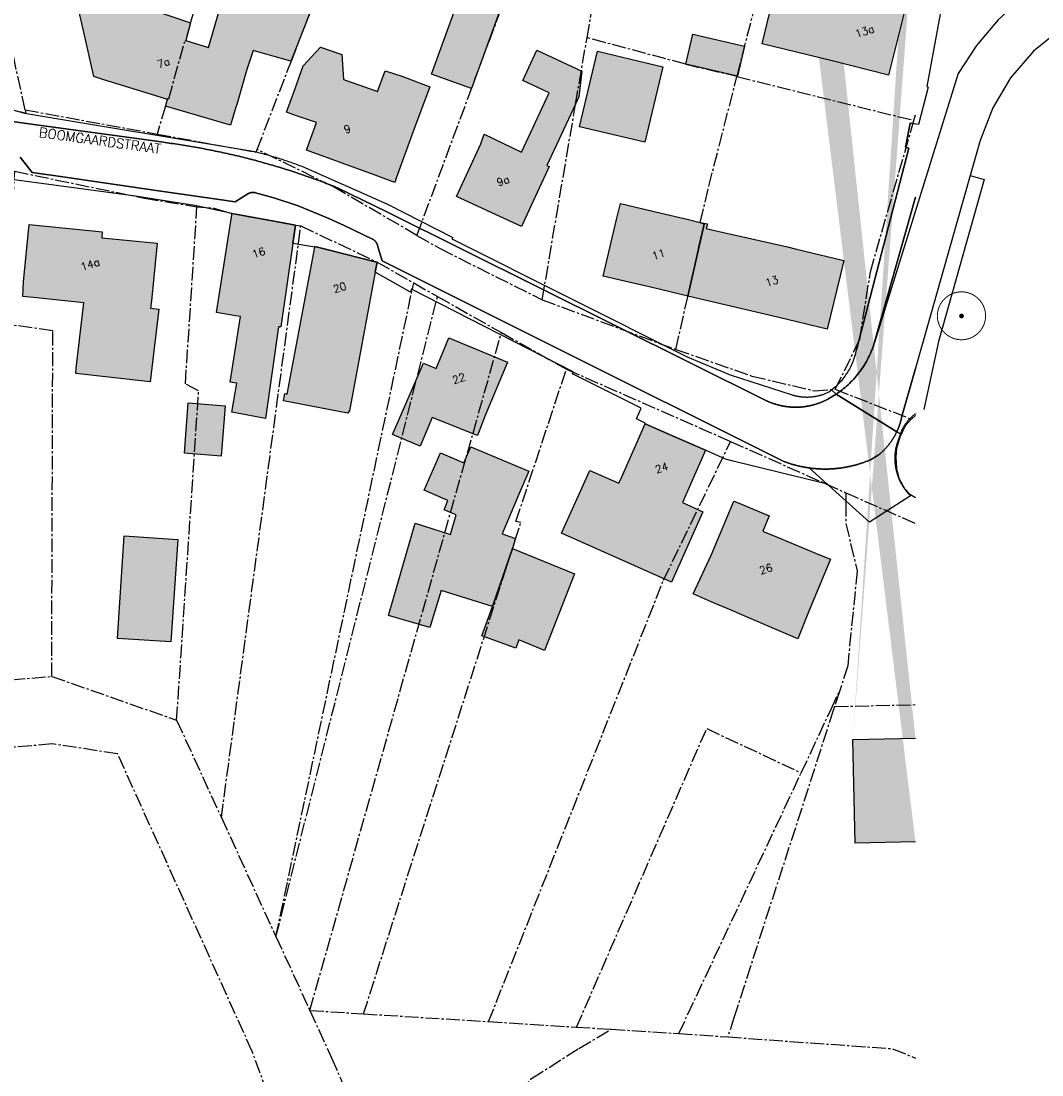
# Model space of a CAD drawing. Header units: metres. Extents: x 202952 to 203755, y 348879 to 349702.
# Tile 70 of 82: x 203462 to 203568, y 349247 to 349356. Entities that reach past the tile are written whole.
import ezdxf
from ezdxf.enums import TextEntityAlignment as Align

# ---------------------------------------------------------------- set-up
doc = ezdxf.new("R2010")
doc.units = ezdxf.units.M
doc.linetypes.add('1-200 CENTER', pattern=[4.28625, 2.8575, -0.47625, 0.47625, -0.47625])
for name, color, linetype in [('PH-BEST-BEBOUWING', 1, 'Continuous'), ('PH-BEST-BEBOUWING-ARCERING', 254, 'Continuous'), ('PH-BEST-HUISNUMMER', 7, 'Continuous'), ('PH-BEST-KADASTRALE-GRENS', 240, '1-200 CENTER'), ('PH-BEST-STRAATNAAM-MAATVOERING', 7, 'Continuous'), ('PH-BEST-WEGDEEL', 253, 'Continuous'), ('PH-INM-BOOM-HANDHAVEN', 96, 'Continuous')]:
    doc.layers.add(name, color=color, linetype=linetype)
doc.styles.add('ROMANS', font='romans.shx')

# ---------------------------------------------------------------- blocks, each defined once
blk = doc.blocks.new('*U15')
at = {"const_width": 0.1}
blk.add_lwpolyline([(-2.5, 0, 0.990403), (2.5, 0.03, 0.990403), (-2.5, 0.02)], format="xyb", dxfattribs=at)
at = {"linetype": 'Continuous', "const_width": 0.25}
blk.add_lwpolyline([(-0.12, 0, 1), (0.12, 0, 1)], format="xyb", close=True, dxfattribs=at)

msp = doc.modelspace()

# ---------------------------------------------------------------- hatches: boundary and pattern name
at = {"layer": 'PH-BEST-BEBOUWING-ARCERING'}
h = msp.add_hatch(color=256, dxfattribs=at)
h.paths.add_polyline_path([(203540.009, 349517.924), (203539.679, 349517.703), (203534.573, 349525.552), (203535.756, 349526.365), (203539.507, 349528.944), (203544.65, 349521.035), (203542.774, 349519.778)], flags=16)
h.paths.add_polyline_path([(203550.377, 349512.783), (203547.881, 349511.08), (203544.555, 349515.914), (203547.115, 349517.643)], flags=16)
edge = h.paths.add_edge_path()
edge.add_line((203553.259, 349471.405), (203554.562, 349471.68))
edge.add_line((203539.25, 349556.71), (203537.782, 349559.053))
edge.add_line((203537.782, 349559.053), (203535.105, 349557.187))
edge.add_line((203535.105, 349557.187), (203533.194, 349559.932))
edge.add_line((203548.952, 349380.322), (203553.998, 349380.879))
edge.add_line((203553.998, 349380.879), (203553.895, 349381.816))
edge.add_line((203553.895, 349381.816), (203554.562, 349381.89))
edge.add_line((203548.08, 349281.827), (203554.562, 349281.972))
edge.add_line((203525.032, 349559.932), (203526.638, 349557.904))
edge.add_line((203526.638, 349557.904), (203522.972, 349554.955))
edge.add_line((203522.972, 349554.955), (203519.031, 349559.932))
edge.add_line((203554.562, 349271.214), (203548.32, 349271.075))
edge.add_line((203548.32, 349271.075), (203548.08, 349281.827))
edge.add_line((203554.562, 349368.005), (203554.29, 349367.975))
edge.add_line((203554.29, 349367.975), (203554.071, 349369.968))
edge.add_line((203554.071, 349369.968), (203550.142, 349369.534))
edge.add_line((203550.142, 349369.534), (203548.952, 349380.322))
edge.add_line((203547.017, 349559.932), (203549.44, 349556.33))
edge.add_line((203549.44, 349556.33), (203545.045, 349553.374))
edge.add_line((203545.045, 349553.374), (203542.6, 349551.73))
edge.add_line((203542.6, 349551.73), (203540.942, 349554.194))
edge.add_line((203540.942, 349554.194), (203539.25, 349556.71))
edge.add_line((203554.562, 349529.822), (203553.638, 349531.437))
edge.add_line((203553.638, 349531.437), (203550.96, 349536.12))
edge.add_line((203550.96, 349536.12), (203554.562, 349538.177))
edge.add_line((203554.562, 349511.313), (203552.567, 349511.238))
edge.add_line((203552.567, 349511.238), (203552.281, 349518.928))
edge.add_line((203552.281, 349518.928), (203554.562, 349519.013))
edge.add_line((203554.562, 349466.764), (203554.252, 349466.699))
edge.add_line((203554.252, 349466.699), (203553.259, 349471.405))
for points in [[(203477.102, 349348.139), (203475.344, 349348.683), (203470.529, 349350.173), (203469.473, 349350.5), (203468.438, 349355.097), (203467.348, 349359.942), (203474.709, 349361.546), (203475.645, 349357.378), (203479.5, 349356.053), (203478.996, 349354.233), (203481.349, 349353.515), (203483.143, 349359.692), (203481.945, 349360.072), (203483.74, 349365.874), (203487.645, 349364.575), (203489.172, 349369.456), (203495.587, 349367.365), (203492.84, 349359.671), (203490.052, 349352.519), (203489.889, 349352.1), (203487.916, 349352.662), (203485.966, 349353.218), (203485.34, 349351.23), (203484.276, 349347.602), (203484.198, 349347.338), (203483.65, 349345.47), (203476.9, 349347.45)], [(203545.95, 349352.12), (203538.679, 349353.878), (203540.483, 349361.369), (203547.82, 349359.58), (203553.64, 349358.12), (203551.77, 349350.66)], [(203512.184, 349359.162), (203508.593, 349349.266), (203504.46, 349350.761), (203508.038, 349360.664)], [(203531.498, 349354.905), (203536.869, 349353.655), (203536.142, 349350.531), (203530.771, 349351.781)], [(203492.532, 349345.734), (203490.571, 349346.414), (203489.444, 349346.805), (203490.329, 349349.265), (203491.173, 349351.612), (203492.964, 349353.543), (203495.167, 349352.773), (203495.333, 349350.214), (203497.035, 349349.606), (203498.865, 349348.953), (203499.644, 349351.111), (203501.367, 349350.538), (203501.927, 349350.328), (203504.26, 349349.454), (203502.7, 349345.18), (203500.803, 349339.985), (203500.64, 349339.54), (203498.905, 349340.173), (203491.49, 349342.88)], [(203516.29, 349340.42), (203514.952, 349337.526), (203513.77, 349334.97), (203510.553, 349336.457), (203507.02, 349338.09), (203509.54, 349343.54), (203509.89, 349344.539), (203513.763, 349342.669), (203516.64, 349348.809), (203513.898, 349350.094), (203515.352, 349353.236), (203520.021, 349351.048), (203519.7, 349348.405), (203519.367, 349347.654), (203516.404, 349341.282), (203516.631, 349341.176)], [(203526.541, 349343.702), (203519.782, 349345.31), (203521.642, 349353.129), (203528.401, 349351.521)], [(203530.999, 349327.763), (203527.875, 349328.502), (203525.32, 349329.106), (203524.432, 349329.316), (203522.22, 349329.84), (203523.6, 349335.68), (203524.03, 349337.362), (203528.244, 349336.361), (203531.055, 349335.693), (203532.284, 349335.401), (203532.672, 349335.227)], [(203482.198, 349326.054), (203483.76, 349336.19), (203483.763, 349336.318), (203484.156, 349336.251), (203488.148, 349335.522), (203490.35, 349335.12), (203490.082, 349333.225), (203488.857, 349324.566), (203488.602, 349324.578), (203487.265, 349315.073), (203483.776, 349315.731), (203484.278, 349318.723), (203483.614, 349318.834), (203484.668, 349325.639), (203484.167, 349325.723)], [(203462.12, 349327.726), (203462.2, 349329.22), (203462.8, 349335.19), (203469.343, 349334.532), (203470.36, 349334.43), (203470.3, 349333.81), (203476.04, 349333.23), (203475.44, 349327.26), (203475.356, 349326.498), (203476.206, 349326.407), (203475.33, 349318.885), (203467.605, 349319.754), (203467.669, 349320.304), (203468.458, 349327.062), (203464.499, 349327.477), (203463.556, 349327.576)], [(203541.31, 349332.86), (203542.242, 349332.635), (203547.14, 349331.45), (203546.756, 349329.866), (203545.42, 349324.35), (203540.281, 349325.566), (203530.999, 349327.763), (203532.672, 349335.227), (203532.284, 349335.401), (203533.028, 349335.238), (203532.903, 349334.749), (203535.142, 349334.244), (203536.239, 349333.998)], [(203495.738, 349315.614), (203489.133, 349316.909), (203489.275, 349317.655), (203489.497, 349317.601), (203492.358, 349332.843), (203492.37, 349332.91), (203493.879, 349332.526), (203498.746, 349331.289), (203498.82, 349331.27), (203498.625, 349330.224), (203495.953, 349315.875)], [(203510.02, 349315.38), (203509.675, 349314.502), (203509.207, 349313.309), (203508.945, 349313.414), (203504.533, 349315.191), (203503.26, 349312.224), (203500.401, 349313.436), (203503.607, 349320.822), (203504.938, 349320.256), (203506.26, 349323.44), (203512.32, 349320.92)], [(203483.088, 349316.39), (203482.684, 349311.186), (203478.863, 349311.483), (203479.267, 349316.686)], [(203530.44, 349306.368), (203532.559, 349305.424), (203529.302, 349298.116), (203517.924, 349303.187), (203520.83, 349309.706), (203523.84, 349308.364), (203524.15, 349309.04), (203526.56, 349314.54), (203529.404, 349313.295), (203532.82, 349311.8)], [(203510.768, 349295.606), (203505.437, 349297.272), (203504.293, 349293.414), (203499.997, 349294.682), (203502.768, 349304.221), (203506.415, 349303.075), (203507.019, 349305.084), (203505.746, 349305.622), (203506.153, 349306.58), (203503.694, 349307.649), (203505.379, 349311.526), (203507.807, 349310.47), (203508.523, 349312.156), (203514.522, 349309.625), (203513.539, 349307.301), (203511.781, 349303.145), (203513.141, 349302.655), (203512.839, 349301.606)], [(203544.632, 349300.966), (203545.75, 349300.5), (203543.44, 349294.96), (203542.38, 349292.26), (203536.346, 349294.844), (203535.482, 349295.213), (203533.416, 349296.098), (203531.531, 349296.905), (203533.44, 349300.98), (203535.75, 349306.52), (203536.383, 349306.257), (203539.4, 349305), (203538.74, 349303.42), (203538.909, 349303.35), (203540.169, 349302.825)], [(203478.168, 349302.542), (203477.459, 349291.924), (203471.927, 349292.287), (203472.633, 349302.905)], [(203512.839, 349301.606), (203519.256, 349298.975), (203516.153, 349291.055), (203513.48, 349292.16), (203513.166, 349291.28), (203509.659, 349292.553), (203510.768, 349295.606)]]:
    msp.add_hatch(color=256, dxfattribs=at).paths.add_polyline_path(points)

# ---------------------------------------------------------------- linework, layer by layer
at = {"layer": 'PH-BEST-BEBOUWING'}
for points in [[(203545.95, 349352.12), (203538.679, 349353.878), (203540.483, 349361.369), (203547.82, 349359.58), (203553.64, 349358.12), (203551.77, 349350.66), (203545.95, 349352.12)], [(203512.184, 349359.162), (203508.593, 349349.266), (203504.46, 349350.761), (203508.038, 349360.664), (203512.184, 349359.162)], [(203531.498, 349354.905), (203536.869, 349353.655), (203536.142, 349350.531), (203530.771, 349351.781), (203531.498, 349354.905)], [(203492.532, 349345.734), (203490.571, 349346.414), (203489.444, 349346.805), (203490.329, 349349.265), (203491.173, 349351.612), (203492.964, 349353.543), (203495.167, 349352.773), (203495.333, 349350.214), (203497.035, 349349.606), (203498.865, 349348.953), (203499.644, 349351.111), (203501.367, 349350.538), (203501.927, 349350.328), (203504.26, 349349.454), (203502.7, 349345.18), (203500.803, 349339.985), (203500.64, 349339.54), (203498.905, 349340.173), (203491.49, 349342.88), (203492.532, 349345.734)], [(203516.29, 349340.42), (203514.952, 349337.526), (203513.77, 349334.97), (203510.553, 349336.457), (203507.02, 349338.09), (203509.54, 349343.54), (203509.89, 349344.539), (203513.763, 349342.669), (203516.64, 349348.809), (203513.898, 349350.094), (203515.352, 349353.236), (203520.021, 349351.048), (203519.7, 349348.405), (203519.367, 349347.654), (203516.404, 349341.282), (203516.631, 349341.176), (203516.29, 349340.42)], [(203526.541, 349343.702), (203519.782, 349345.31), (203521.642, 349353.129), (203528.401, 349351.521), (203526.541, 349343.702)], [(203530.999, 349327.763), (203527.875, 349328.502), (203525.32, 349329.106), (203524.432, 349329.316), (203522.22, 349329.84), (203523.6, 349335.68), (203524.03, 349337.362), (203528.244, 349336.361), (203531.055, 349335.693), (203532.284, 349335.401), (203532.672, 349335.227), (203530.999, 349327.763)], [(203482.198, 349326.054), (203483.76, 349336.19), (203483.763, 349336.318), (203484.156, 349336.251), (203488.148, 349335.522), (203490.35, 349335.12), (203490.082, 349333.225), (203488.857, 349324.566), (203488.602, 349324.578), (203487.265, 349315.073), (203483.776, 349315.731), (203484.278, 349318.723), (203483.614, 349318.834), (203484.668, 349325.639), (203484.167, 349325.723), (203482.198, 349326.054)], [(203462.12, 349327.726), (203462.2, 349329.22), (203462.8, 349335.19), (203469.343, 349334.532), (203470.36, 349334.43), (203470.3, 349333.81), (203476.04, 349333.23), (203475.44, 349327.26), (203475.356, 349326.498), (203476.206, 349326.407), (203475.33, 349318.885), (203467.605, 349319.754), (203467.669, 349320.304), (203468.458, 349327.062), (203464.499, 349327.477), (203463.556, 349327.576), (203462.12, 349327.726)], [(203541.31, 349332.86), (203542.242, 349332.635), (203547.14, 349331.45), (203546.756, 349329.866), (203545.42, 349324.35), (203540.281, 349325.566), (203530.999, 349327.763), (203532.672, 349335.227), (203532.284, 349335.401), (203533.028, 349335.238), (203532.903, 349334.749), (203535.142, 349334.244), (203536.239, 349333.998), (203541.31, 349332.86)], [(203495.738, 349315.614), (203489.133, 349316.909), (203489.275, 349317.655), (203489.497, 349317.601), (203492.358, 349332.843), (203492.37, 349332.91), (203493.879, 349332.526), (203498.746, 349331.289), (203498.82, 349331.27), (203498.625, 349330.224), (203495.953, 349315.875), (203495.738, 349315.614)], [(203510.02, 349315.38), (203509.675, 349314.502), (203509.207, 349313.309), (203508.945, 349313.414), (203504.533, 349315.191), (203503.26, 349312.224), (203500.401, 349313.436), (203503.607, 349320.822), (203504.938, 349320.256), (203506.26, 349323.44), (203512.32, 349320.92), (203510.02, 349315.38)], [(203483.088, 349316.39), (203482.684, 349311.186), (203478.863, 349311.483), (203479.267, 349316.686), (203483.088, 349316.39)], [(203530.44, 349306.368), (203532.559, 349305.424), (203529.302, 349298.116), (203517.924, 349303.187), (203520.83, 349309.706), (203523.84, 349308.364), (203524.15, 349309.04), (203526.56, 349314.54), (203529.404, 349313.295), (203532.82, 349311.8), (203530.44, 349306.368)], [(203510.768, 349295.606), (203505.437, 349297.272), (203504.293, 349293.414), (203499.997, 349294.682), (203502.768, 349304.221), (203506.415, 349303.075), (203507.019, 349305.084), (203505.746, 349305.622), (203506.153, 349306.58), (203503.694, 349307.649), (203505.379, 349311.526), (203507.807, 349310.47), (203508.523, 349312.156), (203514.522, 349309.625), (203513.539, 349307.301), (203511.781, 349303.145), (203513.141, 349302.655), (203512.839, 349301.606), (203510.768, 349295.606)], [(203544.632, 349300.966), (203545.75, 349300.5), (203543.44, 349294.96), (203542.38, 349292.26), (203536.346, 349294.844), (203535.482, 349295.213), (203533.416, 349296.098), (203531.531, 349296.905), (203533.44, 349300.98), (203535.75, 349306.52), (203536.383, 349306.257), (203539.4, 349305), (203538.74, 349303.42), (203538.909, 349303.35), (203540.169, 349302.825), (203544.632, 349300.966)], [(203478.168, 349302.542), (203477.459, 349291.924), (203471.927, 349292.287), (203472.633, 349302.905), (203478.168, 349302.542)], [(203512.839, 349301.606), (203519.256, 349298.975), (203516.153, 349291.055), (203513.48, 349292.16), (203513.166, 349291.28), (203509.659, 349292.553), (203510.768, 349295.606), (203512.839, 349301.606)]]:
    msp.add_lwpolyline(points, close=True, dxfattribs=at)
for points in [[(203492.84, 349359.671), (203490.052, 349352.519), (203489.889, 349352.1), (203487.916, 349352.662), (203485.966, 349353.218), (203485.34, 349351.23), (203484.276, 349347.602), (203484.198, 349347.338), (203483.65, 349345.47), (203476.9, 349347.45), (203477.102, 349348.139), (203477.102, 349348.139), (203475.344, 349348.683), (203470.529, 349350.173), (203469.473, 349350.5), (203468.438, 349355.097), (203467.348, 349359.942)], [(203475.645, 349357.378), (203479.5, 349356.053), (203478.996, 349354.233), (203481.349, 349353.515), (203483.143, 349359.692)], [(203548.08, 349281.827), (203554.562, 349281.972)], [(203554.562, 349271.214), (203548.32, 349271.075), (203548.08, 349281.827)]]:
    msp.add_lwpolyline(points, dxfattribs=at)
at = {"layer": 'PH-BEST-KADASTRALE-GRENS', "ltscale": 0.5}
for p, q in [((203489.91, 349352.037), (203497.151, 349370.783)), ((203479.5, 349356.053), (203482.946, 349367.619)), ((203502.94, 349334.05), (203514.289, 349364.573)), ((203520.557, 349354.527), (203522.208, 349364.062)), ((203536.085, 349350.544), (203539.202, 349362.706)), ((203462.365, 349347.059), (203459.906, 349358.431)), ((203479.5, 349356.053), (203478.996, 349354.233)), ((203477.235, 349348.188), (203478.933, 349354.252)), ((203478.933, 349354.252), (203478.996, 349354.233)), ((203530.771, 349351.781), (203520.557, 349354.527)), ((203489.62, 349351.287), (203489.91, 349352.037)), ((203530.771, 349351.781), (203536.085, 349350.544)), ((203486.382, 349342.943), (203489.62, 349351.287)), ((203536.074, 349350.5), (203536.085, 349350.544)), ((203536.074, 349350.5), (203554.397, 349345.965)), ((203476.9, 349347.45), (203476.049, 349344.547)), ((203476.9, 349347.45), (203477.102, 349348.139)), ((203477.102, 349348.139), (203477.125, 349348.218)), ((203477.125, 349348.218), (203477.235, 349348.188)), ((203461.783, 349346.883), (203462.442, 349346.702)), ((203462.365, 349347.059), (203462.442, 349346.702)), ((203462.365, 349347.059), (203476.049, 349344.547)), ((203554.397, 349345.965), (203554.562, 349346.533)), ((203476.049, 349344.547), (203486.275, 349342.67)), ((203486.275, 349342.67), (203486.382, 349342.943)), ((203482.69, 349273.724), (203490.921, 349335.039)), ((203488.345, 349261.401), (203502.602, 349329.133)), ((203502.602, 349329.133), (203505.068, 349327.725)), ((203488.345, 349261.401), (203505.068, 349327.725)), ((203505.068, 349327.725), (203511.687, 349323.977)), ((203515.913, 349327.376), (203529.76, 349322.234)), ((203491.858, 349253.75), (203511.687, 349323.977)), ((203511.687, 349323.977), (203518.415, 349320.187)), ((203518.415, 349320.187), (203535.419, 349312.704)), ((203546.255, 349318.1), (203554.132, 349315.014)), ((203535.419, 349312.704), (203547.338, 349307.389)), ((203547.338, 349307.389), (203549.27, 349306.528)), ((203448.121, 349286.928), (203465.123, 349288.364)), ((203465.123, 349288.364), (203478.061, 349283.816)), ((203545.829, 349284.969), (203546.685, 349286.793)), ((203546.685, 349286.793), (203546.182, 349285.237)), ((203542.731, 349278.366), (203545.829, 349284.969)), ((203546.182, 349285.237), (203546.078, 349284.914)), ((203478.061, 349283.816), (203482.69, 349273.724)), ((203530.056, 349251.361), (203542.731, 349278.366)), ((203482.69, 349273.724), (203488.345, 349261.401)), ((203488.345, 349261.401), (203491.858, 349253.75)), ((203491.858, 349253.75), (203497.407, 349253.403)), ((203497.407, 349253.403), (203510.36, 349252.593)), ((203510.36, 349252.593), (203519.469, 349252.023)), ((203519.469, 349252.023), (203523.069, 349251.799)), ((203523.069, 349251.799), (203530.056, 349251.361)), ((203530.056, 349251.361), (203535.121, 349251.001))]:
    msp.add_line(p, q, dxfattribs=at)
for points in [[(203515.913, 349327.376), (203519.367, 349347.654), (203520.557, 349354.527)], [(203529.76, 349322.234), (203532.672, 349335.227), (203532.284, 349335.401), (203533.169, 349339.136), (203536.074, 349350.5)], [(203546.255, 349318.1), (203548.792, 349323.243), (203549.899, 349330.278), (203554.397, 349345.965)], [(203502.94, 349334.05), (203494.215, 349339.12), (203486.382, 349342.943)], [(203465.123, 349288.364), (203465.238, 349324.175), (203460.339, 349324.85), (203461.297, 349340.685)], [(203461.297, 349340.685), (203474.732, 349337.908), (203480.157, 349337.011)], [(203478.061, 349283.816), (203480.338, 349317.937), (203478.969, 349318.677), (203480.157, 349337.011)], [(203480.157, 349337.011), (203481.811, 349336.891), (203483.78, 349336.32), (203490.35, 349335.12), (203490.921, 349335.039)], [(203490.921, 349335.039), (203498.82, 349331.27), (203502.602, 349329.133)], [(203502.94, 349334.05), (203505.339, 349332.678), (203515.913, 349327.376)], [(203529.76, 349322.234), (203537.652, 349319.464), (203544.067, 349317.956), (203546.255, 349318.1)], [(203497.407, 349253.403), (203513.691, 349304.293), (203513.192, 349304.398), (203518.415, 349320.187)], [(203554.562, 349306.858), (203554.062, 349307.173), (203553.468, 349307.789), (203552.896, 349308.807), (203552.644, 349309.893), (203552.578, 349311.022), (203552.633, 349311.997), (203552.961, 349313.166), (203553.545, 349314.35), (203554.132, 349315.014)], [(203554.132, 349315.014), (203554.171, 349315.058), (203554.562, 349315.377)], [(203510.36, 349252.593), (203528.464, 349298.318), (203535.419, 349312.704)], [(203547.338, 349307.389), (203547.345, 349306.344), (203547.359, 349304.201), (203548.515, 349299.298), (203547.546, 349289.459), (203546.685, 349286.793)], [(203549.27, 349306.528), (203554.562, 349304.221)], [(203546.182, 349285.237), (203554.562, 349285.434)], [(203546.078, 349284.914), (203535.8, 349253.101), (203535.121, 349251.001)], [(203519.469, 349252.023), (203532.947, 349282.956), (203542.731, 349278.366)], [(203415.657, 349219.206), (203427.1, 349221.214), (203474.873, 349231.286), (203492.717, 349236.157), (203489.664, 349239.188), (203485.896, 349249.483), (203471.94, 349280.344), (203465.186, 349281.357), (203427.182, 349278.132), (203416.378, 349279.238)], [(203491.858, 349253.75), (203494.104, 349248.857), (203498.62, 349238.256), (203498.656, 349236.678)], [(203498.656, 349236.678), (203508.015, 349238.721), (203511.985, 349243.265), (203514.818, 349246.692), (203519.703, 349249.826), (203523.069, 349251.799)], [(203535.121, 349251.001), (203552.199, 349249.787), (203554.562, 349248.814)]]:
    msp.add_lwpolyline(points, dxfattribs=at)
at = {"layer": 'PH-BEST-WEGDEEL'}
for points in [[(203565.694, 349358.734), (203563.12, 349356.39), (203560.866, 349353.737), (203558.968, 349350.819)], [(203557.113, 349356.968), (203555.725, 349349.482), (203555.888, 349349.413), (203554.871, 349345.544), (203554.023, 349345.683), (203553.515, 349343.197), (203553.882, 349343.092), (203548.443, 349322.181)], [(203569.615, 349355.427), (203566.796, 349353.135), (203564.419, 349350.387), (203562.556, 349347.268), (203561.263, 349343.873)], [(203558.968, 349350.819), (203550.169, 349322.497)], [(203457.641, 349347.972), (203462.195, 349346.75), (203462.319, 349346.717), (203486.165, 349342.735), (203486.332, 349342.693), (203486.498, 349342.651), (203486.664, 349342.608), (203486.83, 349342.564), (203486.996, 349342.519), (203487.162, 349342.474), (203487.328, 349342.428), (203487.493, 349342.381), (203487.658, 349342.334), (203487.823, 349342.286), (203487.988, 349342.237), (203488.153, 349342.188), (203488.318, 349342.138), (203488.482, 349342.087), (203488.646, 349342.036), (203488.81, 349341.984), (203488.973, 349341.931), (203489.136, 349341.877), (203489.299, 349341.823), (203489.462, 349341.768), (203489.624, 349341.712), (203489.786, 349341.656), (203489.948, 349341.599), (203490.11, 349341.541), (203490.272, 349341.483), (203490.433, 349341.424), (203490.594, 349341.364), (203490.755, 349341.303), (203490.916, 349341.242), (203491.076, 349341.18), (203495.296, 349339.311), (203499.878, 349337.268), (203506.647, 349333.835), (203506.567, 349333.678), (203530.914, 349321.475), (203535.358, 349319.6), (203541.802, 349317.525), (203541.854, 349317.51), (203541.907, 349317.495), (203541.959, 349317.481), (203542.012, 349317.467), (203542.064, 349317.454), (203542.117, 349317.441), (203542.17, 349317.429), (203542.224, 349317.418), (203542.277, 349317.407), (203542.33, 349317.397), (203542.384, 349317.387), (203542.437, 349317.377), (203542.491, 349317.368), (203542.544, 349317.36), (203542.598, 349317.352), (203542.652, 349317.345), (203542.706, 349317.339), (203542.76, 349317.333), (203542.814, 349317.327), (203542.868, 349317.322), (203542.922, 349317.318), (203542.976, 349317.314), (203543.031, 349317.311), (203543.085, 349317.308), (203543.139, 349317.306), (203543.194, 349317.304), (203543.248, 349317.303), (203543.302, 349317.303), (203543.357, 349317.303), (203543.411, 349317.304), (203543.465, 349317.305), (203543.52, 349317.307), (203543.574, 349317.309), (203543.628, 349317.312), (203543.682, 349317.315), (203543.736, 349317.319), (203543.79, 349317.324), (203543.844, 349317.329), (203543.898, 349317.335), (203543.952, 349317.341), (203544.006, 349317.348), (203544.06, 349317.355), (203544.114, 349317.363), (203544.167, 349317.371), (203544.221, 349317.38), (203544.275, 349317.389), (203544.328, 349317.399), (203544.382, 349317.41), (203544.435, 349317.422), (203544.488, 349317.434), (203544.541, 349317.446), (203544.594, 349317.459), (203544.646, 349317.472), (203544.699, 349317.486), (203544.752, 349317.5), (203544.804, 349317.515), (203544.856, 349317.53), (203544.908, 349317.546), (203544.96, 349317.563), (203545.011, 349317.58), (203545.598, 349317.852), (203545.75, 349317.956), (203545.768, 349317.97), (203545.787, 349317.983), (203545.805, 349317.997), (203545.824, 349318.01), (203545.842, 349318.024), (203545.861, 349318.037), (203546.356, 349317.603), (203545.479, 349317.075), (203545.422, 349317.045), (203545.365, 349317.016), (203545.307, 349316.987), (203545.249, 349316.959), (203545.191, 349316.931), (203545.133, 349316.903), (203545.075, 349316.877), (203545.016, 349316.851), (203544.957, 349316.825), (203544.898, 349316.8), (203544.839, 349316.775), (203544.779, 349316.751), (203544.719, 349316.727), (203544.659, 349316.704), (203544.598, 349316.682), (203544.538, 349316.66), (203544.477, 349316.639), (203544.416, 349316.618), (203544.355, 349316.598), (203544.293, 349316.578), (203544.232, 349316.559), (203544.17, 349316.54), (203544.109, 349316.522), (203544.047, 349316.504), (203543.985, 349316.487), (203543.923, 349316.471), (203543.861, 349316.455), (203543.798, 349316.44), (203543.736, 349316.425), (203543.673, 349316.411), (203543.61, 349316.398), (203543.547, 349316.385), (203543.484, 349316.373), (203543.421, 349316.361), (203543.357, 349316.35), (203543.294, 349316.339), (203543.23, 349316.329), (203543.167, 349316.32), (203543.103, 349316.311), (203543.039, 349316.303), (203542.975, 349316.295), (203542.911, 349316.287), (203542.847, 349316.28), (203542.783, 349316.274), (203542.719, 349316.269), (203542.655, 349316.264), (203542.59, 349316.26), (203542.526, 349316.256), (203542.462, 349316.253), (203542.398, 349316.251), (203542.334, 349316.249), (203542.27, 349316.248), (203542.205, 349316.247), (203542.141, 349316.247), (203542.077, 349316.247), (203542.012, 349316.248), (203541.948, 349316.25), (203541.884, 349316.252), (203541.819, 349316.255), (203541.755, 349316.258), (203541.691, 349316.262), (203541.626, 349316.266), (203541.562, 349316.271), (203541.498, 349316.277), (203541.434, 349316.283), (203541.37, 349316.29), (203541.306, 349316.297), (203541.243, 349316.305), (203541.179, 349316.314), (203541.115, 349316.323), (203541.052, 349316.333), (203540.988, 349316.343), (203540.925, 349316.354), (203540.861, 349316.365), (203540.798, 349316.377), (203540.735, 349316.389), (203540.672, 349316.402), (203540.609, 349316.416), (203540.546, 349316.43), (203540.484, 349316.445), (203540.421, 349316.461), (203540.359, 349316.477), (203540.297, 349316.494), (203540.235, 349316.511), (203540.173, 349316.528), (203540.111, 349316.546), (203540.05, 349316.565), (203539.988, 349316.584), (203539.927, 349316.604), (203539.866, 349316.625), (203539.805, 349316.646), (203539.744, 349316.668), (203539.684, 349316.69), (203539.624, 349316.713), (203539.564, 349316.736), (203539.504, 349316.759), (203539.444, 349316.784), (203539.385, 349316.809), (203539.326, 349316.834), (203539.267, 349316.86), (203539.208, 349316.886), (203539.15, 349316.913), (203499.901, 349336.451), (203494.731, 349338.976), (203494.536, 349339.054), (203494.34, 349339.131), (203494.144, 349339.208), (203493.948, 349339.284), (203493.752, 349339.36), (203493.556, 349339.436), (203493.359, 349339.511), (203493.162, 349339.585), (203492.965, 349339.658), (203492.768, 349339.731), (203492.571, 349339.803), (203492.373, 349339.875), (203492.175, 349339.947), (203491.977, 349340.018), (203491.778, 349340.088), (203491.58, 349340.158), (203491.381, 349340.227), (203491.182, 349340.295), (203490.983, 349340.363), (203490.783, 349340.43), (203490.584, 349340.497), (203490.384, 349340.563), (203490.185, 349340.629), (203489.985, 349340.695), (203489.785, 349340.76), (203489.585, 349340.824), (203489.384, 349340.887), (203489.183, 349340.95), (203488.982, 349341.012), (203488.781, 349341.074), (203488.58, 349341.135), (203488.379, 349341.196), (203488.177, 349341.256), (203487.975, 349341.315), (203487.773, 349341.374), (203487.571, 349341.432), (203487.369, 349341.49), (203487.167, 349341.547), (203486.964, 349341.604), (203486.761, 349341.66), (203486.558, 349341.715), (203486.355, 349341.77), (203486.152, 349341.825), (203485.949, 349341.879), (203485.745, 349341.932), (203485.542, 349341.985), (203485.338, 349342.037), (203485.134, 349342.088), (203484.93, 349342.139), (203484.725, 349342.189), (203484.521, 349342.239), (203484.316, 349342.288), (203484.112, 349342.337), (203483.907, 349342.385), (203483.702, 349342.432), (203483.496, 349342.479), (203483.291, 349342.525), (203483.086, 349342.571), (203482.88, 349342.616), (203482.675, 349342.661), (203482.469, 349342.705), (203482.264, 349342.748), (203482.058, 349342.791), (203481.852, 349342.833), (203481.645, 349342.875), (203481.439, 349342.916), (203481.233, 349342.957), (203481.026, 349342.997), (203480.82, 349343.036), (203480.613, 349343.075), (203480.406, 349343.113), (203480.199, 349343.15), (203479.992, 349343.187), (203479.784, 349343.223), (203479.577, 349343.259), (203479.37, 349343.294), (203479.162, 349343.329), (203478.955, 349343.363), (203478.747, 349343.397), (203478.54, 349343.43), (203478.332, 349343.462), (203478.124, 349343.494), (203477.916, 349343.525), (203477.708, 349343.555), (203477.5, 349343.585), (203477.291, 349343.614), (203477.083, 349343.643), (203476.874, 349343.671), (203476.666, 349343.699), (203476.457, 349343.726), (203462.271, 349345.692), (203453.51, 349346.929)], [(203453.51, 349346.929), (203462.271, 349345.692), (203476.457, 349343.726), (203476.666, 349343.699), (203476.874, 349343.671), (203477.083, 349343.643), (203477.291, 349343.614), (203477.5, 349343.585), (203477.708, 349343.555), (203477.916, 349343.525), (203478.124, 349343.494), (203478.332, 349343.462), (203478.54, 349343.43), (203478.747, 349343.397), (203478.955, 349343.363), (203479.162, 349343.329), (203479.37, 349343.294), (203479.577, 349343.259), (203479.784, 349343.223), (203479.992, 349343.187), (203480.199, 349343.15), (203480.406, 349343.113), (203480.613, 349343.075), (203480.82, 349343.036), (203481.026, 349342.997), (203481.233, 349342.957), (203481.439, 349342.916), (203481.645, 349342.875), (203481.852, 349342.833), (203482.058, 349342.791), (203482.264, 349342.748), (203482.469, 349342.705), (203482.675, 349342.661), (203482.88, 349342.616), (203483.086, 349342.571), (203483.291, 349342.525), (203483.496, 349342.479), (203483.702, 349342.432), (203483.907, 349342.385), (203484.112, 349342.337), (203484.316, 349342.288), (203484.521, 349342.239), (203484.725, 349342.189), (203484.93, 349342.139), (203485.134, 349342.088), (203485.338, 349342.037), (203485.542, 349341.985), (203485.745, 349341.932), (203485.949, 349341.879), (203486.152, 349341.825), (203486.355, 349341.77), (203486.558, 349341.715), (203486.761, 349341.66), (203486.964, 349341.604), (203487.167, 349341.547), (203487.369, 349341.49), (203487.571, 349341.432), (203487.773, 349341.374), (203487.975, 349341.315), (203488.177, 349341.256), (203488.379, 349341.196), (203488.58, 349341.135), (203488.781, 349341.074), (203488.982, 349341.012), (203489.183, 349340.95), (203489.384, 349340.887), (203489.585, 349340.824), (203489.785, 349340.76), (203489.985, 349340.695), (203490.185, 349340.629), (203490.384, 349340.563), (203490.584, 349340.497), (203490.783, 349340.43), (203490.983, 349340.363), (203491.182, 349340.295), (203491.381, 349340.227), (203491.58, 349340.158), (203491.778, 349340.088), (203491.977, 349340.018), (203492.175, 349339.947), (203492.373, 349339.875), (203492.571, 349339.803), (203492.768, 349339.731), (203492.965, 349339.658), (203493.162, 349339.585), (203493.359, 349339.511), (203493.556, 349339.436), (203493.752, 349339.36), (203493.948, 349339.284), (203494.144, 349339.208), (203494.34, 349339.131), (203494.536, 349339.054), (203494.731, 349338.976), (203499.901, 349336.451), (203539.15, 349316.913), (203539.208, 349316.886), (203539.267, 349316.86), (203539.326, 349316.834), (203539.385, 349316.809), (203539.444, 349316.784), (203539.504, 349316.759), (203539.564, 349316.736), (203539.624, 349316.713), (203539.684, 349316.69), (203539.744, 349316.668), (203539.805, 349316.646), (203539.866, 349316.625), (203539.927, 349316.604), (203539.988, 349316.584), (203540.05, 349316.565), (203540.111, 349316.546), (203540.173, 349316.528), (203540.235, 349316.511), (203540.297, 349316.494), (203540.359, 349316.477), (203540.421, 349316.461), (203540.484, 349316.445), (203540.546, 349316.43), (203540.609, 349316.416), (203540.672, 349316.402), (203540.735, 349316.389), (203540.798, 349316.377), (203540.861, 349316.365), (203540.925, 349316.354), (203540.988, 349316.343), (203541.052, 349316.333), (203541.115, 349316.323), (203541.179, 349316.314), (203541.243, 349316.305), (203541.306, 349316.297), (203541.37, 349316.29), (203541.434, 349316.283), (203541.498, 349316.277), (203541.562, 349316.271), (203541.626, 349316.266), (203541.691, 349316.262), (203541.755, 349316.258), (203541.819, 349316.255), (203541.884, 349316.252), (203541.948, 349316.25), (203542.012, 349316.248), (203542.077, 349316.247), (203542.141, 349316.247), (203542.205, 349316.247), (203542.27, 349316.248), (203542.334, 349316.249), (203542.398, 349316.251), (203542.462, 349316.253), (203542.526, 349316.256), (203542.59, 349316.26), (203542.655, 349316.264), (203542.719, 349316.269), (203542.783, 349316.274), (203542.847, 349316.28), (203542.911, 349316.287), (203542.975, 349316.295), (203543.039, 349316.303), (203543.103, 349316.311), (203543.167, 349316.32), (203543.23, 349316.329), (203543.294, 349316.339), (203543.357, 349316.35), (203543.421, 349316.361), (203543.484, 349316.373), (203543.547, 349316.385), (203543.61, 349316.398), (203543.673, 349316.411), (203543.736, 349316.425), (203543.798, 349316.44), (203543.861, 349316.455), (203543.923, 349316.471), (203543.985, 349316.487), (203544.047, 349316.504), (203544.109, 349316.522), (203544.17, 349316.54), (203544.232, 349316.559), (203544.293, 349316.578), (203544.355, 349316.598), (203544.416, 349316.618), (203544.477, 349316.639), (203544.538, 349316.66), (203544.598, 349316.682), (203544.659, 349316.704), (203544.719, 349316.727), (203544.779, 349316.751), (203544.839, 349316.775), (203544.898, 349316.8), (203544.957, 349316.825), (203545.016, 349316.851), (203545.075, 349316.877), (203545.133, 349316.903), (203545.191, 349316.931), (203545.249, 349316.959), (203545.307, 349316.987), (203545.365, 349317.016), (203545.422, 349317.045), (203545.479, 349317.075), (203546.356, 349317.603), (203552.624, 349313.702), (203552.596, 349313.643), (203552.567, 349313.585), (203552.538, 349313.527), (203552.508, 349313.469), (203552.478, 349313.411), (203552.447, 349313.354), (203552.415, 349313.297), (203552.383, 349313.24), (203552.351, 349313.184), (203552.318, 349313.128), (203552.285, 349313.072), (203552.251, 349313.017), (203552.217, 349312.962), (203552.182, 349312.907), (203552.146, 349312.852), (203552.11, 349312.798), (203552.073, 349312.744), (203552.036, 349312.691), (203551.999, 349312.638), (203551.961, 349312.585), (203551.922, 349312.532), (203551.883, 349312.48), (203551.844, 349312.428), (203551.804, 349312.377), (203551.763, 349312.326), (203551.722, 349312.275), (203551.681, 349312.225), (203551.639, 349312.175), (203551.597, 349312.126), (203551.554, 349312.077), (203551.511, 349312.028), (203551.467, 349311.98), (203551.423, 349311.932), (203551.379, 349311.885), (203551.334, 349311.838), (203551.288, 349311.792), (203551.243, 349311.745), (203551.197, 349311.699), (203551.15, 349311.654), (203551.103, 349311.609), (203551.055, 349311.565), (203551.007, 349311.521), (203550.959, 349311.478), (203550.91, 349311.435), (203550.861, 349311.392), (203550.811, 349311.35), (203550.761, 349311.308), (203550.711, 349311.267), (203549.889, 349310.797), (203549.814, 349310.765), (203549.738, 349310.734), (203549.662, 349310.703), (203549.586, 349310.673), (203549.51, 349310.643), (203549.433, 349310.613), (203549.356, 349310.585), (203549.279, 349310.557), (203549.202, 349310.529), (203549.125, 349310.502), (203549.047, 349310.475), (203548.97, 349310.449), (203548.892, 349310.424), (203548.814, 349310.399), (203548.736, 349310.374), (203548.657, 349310.35), (203548.579, 349310.326), (203548.5, 349310.303), (203548.421, 349310.281), (203548.342, 349310.259), (203548.263, 349310.238), (203548.184, 349310.217), (203548.104, 349310.197), (203548.025, 349310.177), (203547.945, 349310.158), (203547.865, 349310.14), (203547.785, 349310.122), (203547.705, 349310.105), (203547.625, 349310.088), (203547.545, 349310.071), (203547.465, 349310.055), (203547.384, 349310.04), (203547.304, 349310.025), (203547.223, 349310.011), (203547.142, 349309.998), (203547.061, 349309.985), (203546.98, 349309.972), (203546.899, 349309.96), (203546.818, 349309.949), (203546.737, 349309.938), (203546.655, 349309.928), (203546.574, 349309.918), (203546.493, 349309.909), (203546.411, 349309.901), (203546.33, 349309.893), (203546.248, 349309.886), (203546.167, 349309.879), (203546.085, 349309.872), (203546.003, 349309.867), (203545.922, 349309.862), (203545.84, 349309.857), (203545.758, 349309.853), (203545.676, 349309.849), (203545.594, 349309.846), (203545.512, 349309.844), (203545.43, 349309.842), (203545.348, 349309.841), (203545.266, 349309.84), (203545.184, 349309.84), (203545.102, 349309.84), (203545.02, 349309.841), (203544.938, 349309.843), (203544.856, 349309.845), (203544.774, 349309.848), (203544.693, 349309.851), (203544.611, 349309.855), (203544.529, 349309.859), (203544.448, 349309.864), (203544.366, 349309.87), (203544.284, 349309.876), (203544.203, 349309.883), (203544.121, 349309.89), (203544.039, 349309.897), (203543.958, 349309.905), (203543.876, 349309.914), (203543.795, 349309.923), (203543.713, 349309.933), (203543.632, 349309.944), (203543.619, 349309.946), (203543.605, 349309.948), (203543.592, 349309.95), (203543.578, 349309.952), (203543.565, 349309.953), (203543.551, 349309.955), (203543.483, 349309.965), (203543.416, 349309.975), (203543.348, 349309.985), (203543.281, 349309.996), (203543.213, 349310.007), (203543.146, 349310.019), (203543.066, 349310.033), (203542.985, 349310.048), (203542.905, 349310.064), (203542.825, 349310.08), (203542.744, 349310.097), (203542.664, 349310.114), (203542.584, 349310.132), (203542.504, 349310.15), (203542.424, 349310.169), (203542.345, 349310.188), (203542.265, 349310.208), (203542.186, 349310.229), (203542.107, 349310.25), (203542.028, 349310.272), (203541.949, 349310.294), (203541.87, 349310.317), (203541.792, 349310.34), (203541.713, 349310.363), (203541.635, 349310.388), (203541.557, 349310.413), (203541.479, 349310.438), (203541.401, 349310.464), (203541.324, 349310.49), (203541.246, 349310.517), (203541.169, 349310.544), (203541.092, 349310.572), (203541.015, 349310.601), (203540.938, 349310.63), (203540.862, 349310.66), (203540.786, 349310.69), (203536.447, 349312.858), (203520.945, 349320.605), (203499.349, 349331.398), (203498.874, 349333.013), (203498.865, 349333.04), (203498.855, 349333.067), (203498.845, 349333.093), (203498.834, 349333.119), (203498.822, 349333.145), (203498.81, 349333.17), (203498.797, 349333.195), (203498.783, 349333.22), (203498.769, 349333.244), (203498.754, 349333.268), (203498.739, 349333.292), (203498.724, 349333.316), (203498.707, 349333.339), (203498.69, 349333.362), (203498.673, 349333.384), (203498.655, 349333.406), (203498.637, 349333.428), (203498.618, 349333.449), (203498.598, 349333.469), (203498.578, 349333.489), (203498.558, 349333.509), (203498.537, 349333.528), (203498.516, 349333.547), (203498.495, 349333.565), (203498.473, 349333.583), (203498.45, 349333.6), (203498.427, 349333.617), (203498.404, 349333.633), (203498.38, 349333.648), (203498.356, 349333.663), (203495.391, 349335.057), (203493.817, 349335.797), (203490.658, 349337.118), (203488.133, 349337.952), (203486.231, 349338.468), (203486.208, 349338.474), (203486.185, 349338.479), (203486.162, 349338.484), (203486.139, 349338.488), (203486.116, 349338.492), (203486.093, 349338.496), (203486.07, 349338.498), (203486.046, 349338.5), (203486.023, 349338.502), (203485.999, 349338.503), (203485.976, 349338.504), (203485.952, 349338.504), (203485.928, 349338.503), (203485.905, 349338.502), (203485.881, 349338.5), (203485.858, 349338.498), (203485.834, 349338.495), (203485.811, 349338.492), (203485.788, 349338.488), (203485.765, 349338.483), (203485.742, 349338.478), (203485.719, 349338.472), (203485.697, 349338.466), (203485.674, 349338.459), (203485.651, 349338.452), (203485.629, 349338.444), (203485.607, 349338.436), (203485.585, 349338.427), (203485.564, 349338.418), (203485.543, 349338.408), (203485.522, 349338.397), (203485.501, 349338.386), (203485.48, 349338.375), (203485.46, 349338.363), (203485.44, 349338.351), (203485.42, 349338.338), (203484.119, 349337.532), (203482.458, 349337.773), (203475.95, 349338.715), (203466.271, 349340.118), (203463.108, 349340.576), (203461.873, 349342.163)], [(203546.356, 349317.603), (203545.861, 349318.037), (203545.994, 349318.138), (203546.124, 349318.242), (203546.251, 349318.35), (203546.376, 349318.461), (203546.498, 349318.574), (203546.617, 349318.691), (203546.733, 349318.81), (203546.846, 349318.933), (203546.956, 349319.058), (203547.063, 349319.186), (203547.166, 349319.317), (203547.266, 349319.45), (203547.363, 349319.586), (203547.456, 349319.724), (203547.546, 349319.864), (203547.632, 349320.006), (203547.716, 349320.151), (203547.795, 349320.297), (203547.87, 349320.446), (203547.941, 349320.597), (203548.009, 349320.749), (203548.073, 349320.903), (203548.133, 349321.058), (203548.19, 349321.215), (203548.242, 349321.373), (203548.291, 349321.532), (203548.335, 349321.693), (203548.375, 349321.855), (203548.411, 349322.017), (203548.443, 349322.181), (203553.882, 349343.092), (203553.515, 349343.197), (203554.023, 349345.683), (203554.562, 349345.595)], [(203561.263, 349343.873), (203560.211, 349340.248)], [(203461.873, 349342.163), (203463.108, 349340.576), (203466.271, 349340.118), (203475.95, 349338.715), (203482.458, 349337.773), (203484.119, 349337.532), (203485.42, 349338.338), (203485.44, 349338.351), (203485.46, 349338.363), (203485.48, 349338.375), (203485.501, 349338.386), (203485.522, 349338.397), (203485.543, 349338.408), (203485.564, 349338.418), (203485.585, 349338.427), (203485.607, 349338.436), (203485.629, 349338.444), (203485.651, 349338.452), (203485.674, 349338.459), (203485.697, 349338.466), (203485.719, 349338.472), (203485.742, 349338.478), (203485.765, 349338.483), (203485.788, 349338.488), (203485.811, 349338.492), (203485.834, 349338.495), (203485.858, 349338.498), (203485.881, 349338.5), (203485.905, 349338.502), (203485.928, 349338.503), (203485.952, 349338.504), (203485.976, 349338.504), (203485.999, 349338.503), (203486.023, 349338.502), (203486.046, 349338.5), (203486.07, 349338.498), (203486.093, 349338.496), (203486.116, 349338.492), (203486.139, 349338.488), (203486.162, 349338.484), (203486.185, 349338.479), (203486.208, 349338.474), (203486.231, 349338.468), (203488.133, 349337.952), (203490.658, 349337.118), (203493.817, 349335.797), (203495.391, 349335.057), (203498.356, 349333.663), (203498.38, 349333.648), (203498.404, 349333.633), (203498.427, 349333.617), (203498.45, 349333.6), (203498.473, 349333.583), (203498.495, 349333.565), (203498.516, 349333.547), (203498.537, 349333.528), (203498.558, 349333.509), (203498.578, 349333.489), (203498.598, 349333.469), (203498.618, 349333.449), (203498.637, 349333.428), (203498.655, 349333.406), (203498.673, 349333.384), (203498.69, 349333.362), (203498.707, 349333.339), (203498.724, 349333.316), (203498.739, 349333.292), (203498.754, 349333.268), (203498.769, 349333.244), (203498.783, 349333.22), (203498.797, 349333.195), (203498.81, 349333.17), (203498.822, 349333.145), (203498.834, 349333.119), (203498.845, 349333.093), (203498.855, 349333.067), (203498.865, 349333.04), (203498.874, 349333.013), (203499.349, 349331.398), (203520.945, 349320.605), (203536.447, 349312.858), (203540.786, 349310.69), (203540.862, 349310.66), (203540.938, 349310.63), (203541.015, 349310.601), (203541.092, 349310.572), (203541.169, 349310.544), (203541.246, 349310.517), (203541.324, 349310.49), (203541.401, 349310.464), (203541.479, 349310.438), (203541.557, 349310.413), (203541.635, 349310.388), (203541.713, 349310.363), (203541.792, 349310.34), (203541.87, 349310.317), (203541.949, 349310.294), (203542.028, 349310.272), (203542.107, 349310.25), (203542.186, 349310.229), (203542.265, 349310.208), (203542.345, 349310.188), (203542.424, 349310.169), (203542.504, 349310.15), (203542.584, 349310.132), (203542.664, 349310.114), (203542.744, 349310.097), (203542.825, 349310.08), (203542.905, 349310.064), (203542.985, 349310.048), (203543.066, 349310.033), (203543.146, 349310.019), (203543.213, 349310.007), (203543.281, 349309.996), (203543.348, 349309.985), (203543.416, 349309.975), (203543.483, 349309.965), (203543.551, 349309.955), (203545.409, 349308.284), (203544.599, 349308.483), (203535.831, 349310.635), (203534.896, 349310.865), (203532.82, 349311.8), (203529.404, 349313.295), (203526.56, 349314.54), (203526.58, 349314.586), (203525.662, 349315.029), (203526.163, 349316.165), (203520.278, 349319.091), (203519.034, 349319.709), (203519.104, 349319.914), (203502.365, 349328.472), (203502.286, 349328.164), (203498.625, 349330.224), (203498.82, 349331.27), (203498.746, 349331.289), (203493.879, 349332.526), (203492.37, 349332.91), (203492.358, 349332.843), (203490.082, 349333.225), (203490.35, 349335.12), (203488.148, 349335.522), (203484.156, 349336.251), (203483.763, 349336.318), (203479.933, 349337.147), (203475.739, 349337.814), (203473.798, 349338.122), (203465.848, 349339.193), (203460.714, 349339.885)], [(203560.211, 349340.248), (203553.13, 349315.175)], [(203560.211, 349340.248), (203561.675, 349339.843), (203556.954, 349323.052), (203555.416, 349316.012)], [(203554.562, 349338.017), (203550.169, 349322.497), (203550.097, 349322.304), (203550.021, 349322.113), (203549.941, 349321.923), (203549.857, 349321.735), (203549.77, 349321.548), (203549.679, 349321.363), (203549.584, 349321.18), (203549.485, 349321), (203549.382, 349320.821), (203549.276, 349320.644), (203549.166, 349320.47), (203549.053, 349320.298), (203548.937, 349320.128), (203548.817, 349319.961), (203548.693, 349319.796), (203548.566, 349319.634), (203548.436, 349319.475), (203548.302, 349319.318), (203548.165, 349319.164), (203548.025, 349319.013), (203547.882, 349318.865), (203547.736, 349318.72), (203547.587, 349318.577), (203547.436, 349318.438), (203547.281, 349318.302), (203547.124, 349318.169), (203546.964, 349318.039), (203546.801, 349317.913), (203546.636, 349317.79), (203546.468, 349317.67), (203546.356, 349317.603)], [(203554.562, 349320.244), (203553.13, 349315.175), (203553.118, 349315.124), (203553.106, 349315.074), (203553.094, 349315.023), (203553.081, 349314.973), (203553.068, 349314.922), (203553.055, 349314.872), (203553.041, 349314.822), (203553.027, 349314.772), (203553.012, 349314.722), (203552.997, 349314.672), (203552.982, 349314.622), (203552.967, 349314.572), (203552.918, 349314.424), (203552.866, 349314.277), (203552.781, 349314.059), (203552.756, 349313.999), (203552.73, 349313.94), (203552.704, 349313.88), (203552.678, 349313.821), (203552.651, 349313.761), (203552.624, 349313.702), (203546.356, 349317.603), (203546.468, 349317.67), (203546.636, 349317.79), (203546.801, 349317.913), (203546.964, 349318.039), (203547.124, 349318.169), (203547.281, 349318.302), (203547.436, 349318.438), (203547.587, 349318.577), (203547.736, 349318.72), (203547.882, 349318.865), (203548.025, 349319.013), (203548.165, 349319.164), (203548.302, 349319.318), (203548.436, 349319.475), (203548.566, 349319.634), (203548.693, 349319.796), (203548.817, 349319.961), (203548.937, 349320.128), (203549.053, 349320.298), (203549.166, 349320.47), (203549.276, 349320.644), (203549.382, 349320.821), (203549.485, 349321), (203549.584, 349321.18), (203549.679, 349321.363), (203549.77, 349321.548), (203549.857, 349321.735), (203549.941, 349321.923), (203550.021, 349322.113), (203550.097, 349322.304), (203550.169, 349322.497), (203554.562, 349338.017)], [(203552.624, 349313.702), (203552.651, 349313.761), (203552.678, 349313.821), (203552.704, 349313.88), (203552.73, 349313.94), (203552.756, 349313.999), (203552.781, 349314.059), (203552.866, 349314.277), (203552.918, 349314.424), (203552.967, 349314.572), (203552.982, 349314.622), (203552.997, 349314.672), (203553.012, 349314.722), (203553.027, 349314.772), (203553.041, 349314.822), (203553.055, 349314.872), (203553.068, 349314.922), (203553.081, 349314.973), (203553.094, 349315.023), (203553.106, 349315.074), (203553.118, 349315.124), (203553.13, 349315.175), (203554.562, 349320.244)], [(203554.562, 349315.55), (203554.551, 349315.543), (203554.509, 349315.513), (203554.467, 349315.482), (203554.426, 349315.451), (203554.385, 349315.419), (203554.344, 349315.387), (203554.304, 349315.354), (203554.264, 349315.321), (203554.225, 349315.287), (203554.186, 349315.253), (203554.147, 349315.218), (203554.109, 349315.183), (203554.071, 349315.147), (203554.034, 349315.111), (203553.997, 349315.075), (203553.961, 349315.038), (203553.925, 349315.001), (203553.889, 349314.963), (203553.854, 349314.925), (203553.819, 349314.886), (203553.785, 349314.847), (203553.751, 349314.808), (203553.718, 349314.768), (203553.685, 349314.728), (203553.653, 349314.687), (203553.621, 349314.646), (203553.59, 349314.605), (203553.559, 349314.563), (203553.529, 349314.521), (203553.5, 349314.478), (203553.471, 349314.435), (203553.442, 349314.392), (203553.414, 349314.348), (203553.386, 349314.304), (203553.359, 349314.26), (203553.333, 349314.215), (203553.307, 349314.17), (203553.282, 349314.125), (203553.257, 349314.079), (203553.233, 349314.033), (203553.209, 349313.987), (203553.186, 349313.94), (203553.164, 349313.893), (203553.142, 349313.846), (203553.121, 349313.799), (203553.1, 349313.752), (203553.08, 349313.704), (203553.06, 349313.656), (203553.002, 349313.492), (203552.624, 349313.702)]]:
    msp.add_lwpolyline(points, dxfattribs=at)
msp.add_lwpolyline([(203545.409, 349308.284), (203543.551, 349309.955), (203543.565, 349309.953), (203543.578, 349309.952), (203543.592, 349309.95), (203543.605, 349309.948), (203543.619, 349309.946), (203543.632, 349309.944), (203543.713, 349309.933), (203543.795, 349309.923), (203543.876, 349309.914), (203543.958, 349309.905), (203544.039, 349309.897), (203544.121, 349309.89), (203544.203, 349309.883), (203544.284, 349309.876), (203544.366, 349309.87), (203544.448, 349309.864), (203544.529, 349309.859), (203544.611, 349309.855), (203544.693, 349309.851), (203544.774, 349309.848), (203544.856, 349309.845), (203544.938, 349309.843), (203545.02, 349309.841), (203545.102, 349309.84), (203545.184, 349309.84), (203545.266, 349309.84), (203545.348, 349309.841), (203545.43, 349309.842), (203545.512, 349309.844), (203545.594, 349309.846), (203545.676, 349309.849), (203545.758, 349309.853), (203545.84, 349309.857), (203545.922, 349309.862), (203546.003, 349309.867), (203546.085, 349309.872), (203546.167, 349309.879), (203546.248, 349309.886), (203546.33, 349309.893), (203546.411, 349309.901), (203546.493, 349309.909), (203546.574, 349309.918), (203546.655, 349309.928), (203546.737, 349309.938), (203546.818, 349309.949), (203546.899, 349309.96), (203546.98, 349309.972), (203547.061, 349309.985), (203547.142, 349309.998), (203547.223, 349310.011), (203547.304, 349310.025), (203547.384, 349310.04), (203547.465, 349310.055), (203547.545, 349310.071), (203547.625, 349310.088), (203547.705, 349310.105), (203547.785, 349310.122), (203547.865, 349310.14), (203547.945, 349310.158), (203548.025, 349310.177), (203548.104, 349310.197), (203548.184, 349310.217), (203548.263, 349310.238), (203548.342, 349310.259), (203548.421, 349310.281), (203548.5, 349310.303), (203548.579, 349310.326), (203548.657, 349310.35), (203548.736, 349310.374), (203548.814, 349310.399), (203548.892, 349310.424), (203548.97, 349310.449), (203549.047, 349310.475), (203549.125, 349310.502), (203549.202, 349310.529), (203549.279, 349310.557), (203549.356, 349310.585), (203549.433, 349310.613), (203549.51, 349310.643), (203549.586, 349310.673), (203549.662, 349310.703), (203549.738, 349310.734), (203549.814, 349310.765), (203549.889, 349310.797), (203550.711, 349311.267), (203550.761, 349311.308), (203550.811, 349311.35), (203550.861, 349311.392), (203550.91, 349311.435), (203550.959, 349311.478), (203551.007, 349311.521), (203551.055, 349311.565), (203551.103, 349311.609), (203551.15, 349311.654), (203551.197, 349311.699), (203551.243, 349311.745), (203551.288, 349311.792), (203551.334, 349311.838), (203551.379, 349311.885), (203551.423, 349311.932), (203551.467, 349311.98), (203551.511, 349312.028), (203551.554, 349312.077), (203551.597, 349312.126), (203551.639, 349312.175), (203551.681, 349312.225), (203551.722, 349312.275), (203551.763, 349312.326), (203551.804, 349312.377), (203551.844, 349312.428), (203551.883, 349312.48), (203551.922, 349312.532), (203551.961, 349312.585), (203551.999, 349312.638), (203552.036, 349312.691), (203552.073, 349312.744), (203552.11, 349312.798), (203552.146, 349312.852), (203552.182, 349312.907), (203552.217, 349312.962), (203552.251, 349313.017), (203552.285, 349313.072), (203552.318, 349313.128), (203552.351, 349313.184), (203552.383, 349313.24), (203552.415, 349313.297), (203552.447, 349313.354), (203552.478, 349313.411), (203552.508, 349313.469), (203552.538, 349313.527), (203552.567, 349313.585), (203552.596, 349313.643), (203552.624, 349313.702), (203553.002, 349313.492), (203552.727, 349312.72), (203552.708, 349312.666), (203552.69, 349312.612), (203552.673, 349312.558), (203552.656, 349312.504), (203552.64, 349312.449), (203552.624, 349312.395), (203552.609, 349312.34), (203552.595, 349312.286), (203552.581, 349312.231), (203552.568, 349312.176), (203552.555, 349312.12), (203552.542, 349312.065), (203552.53, 349312.009), (203552.519, 349311.954), (203552.509, 349311.898), (203552.499, 349311.842), (203552.49, 349311.786), (203552.481, 349311.73), (203552.473, 349311.674), (203552.466, 349311.617), (203552.459, 349311.561), (203552.453, 349311.505), (203552.447, 349311.448), (203552.441, 349311.392), (203552.436, 349311.335), (203552.432, 349311.279), (203552.429, 349311.222), (203552.426, 349311.165), (203552.424, 349311.109), (203552.423, 349311.052), (203552.422, 349310.995), (203552.422, 349310.939), (203552.422, 349310.882), (203552.423, 349310.825), (203552.424, 349310.769), (203552.426, 349310.712), (203552.428, 349310.655), (203552.431, 349310.599), (203552.435, 349310.542), (203552.439, 349310.485), (203552.444, 349310.429), (203552.45, 349310.372), (203552.456, 349310.316), (203552.463, 349310.259), (203552.47, 349310.203), (203552.478, 349310.147), (203552.487, 349310.091), (203552.496, 349310.035), (203552.505, 349309.979), (203552.515, 349309.923), (203552.526, 349309.867), (203552.537, 349309.812), (203552.549, 349309.756), (203552.562, 349309.701), (203552.576, 349309.646), (203552.59, 349309.591), (203552.604, 349309.536), (203552.619, 349309.481), (203552.634, 349309.427), (203552.65, 349309.372), (203552.667, 349309.318), (203552.684, 349309.264), (203552.702, 349309.21), (203552.72, 349309.156), (203552.739, 349309.103), (203552.758, 349309.049), (203552.778, 349308.996), (203552.799, 349308.943), (203552.82, 349308.891), (203552.842, 349308.838), (203552.864, 349308.786), (203552.887, 349308.734), (203552.91, 349308.682), (203552.934, 349308.63), (203552.958, 349308.579), (203552.983, 349308.528), (203553.009, 349308.477), (203553.035, 349308.427), (203553.061, 349308.377), (203553.088, 349308.327), (203553.116, 349308.278), (203553.144, 349308.229), (203553.173, 349308.18), (203553.202, 349308.131), (203553.231, 349308.082), (203553.261, 349308.034), (203553.292, 349307.986), (203553.323, 349307.939), (203553.355, 349307.892), (203553.387, 349307.845), (203553.419, 349307.799), (203553.452, 349307.753), (203553.486, 349307.707), (203553.52, 349307.662), (203553.555, 349307.617), (203553.59, 349307.572), (203553.625, 349307.528), (203553.661, 349307.484), (203553.697, 349307.44), (203553.734, 349307.397), (203553.771, 349307.354), (203553.809, 349307.312), (203553.847, 349307.27), (203553.886, 349307.228), (203553.925, 349307.187), (203553.965, 349307.146), (203554.005, 349307.106), (203554.045, 349307.066), (203549.813, 349304.323), (203545.966, 349307.783), (203545.574, 349308.136), (203545.409, 349308.284)], close=True, dxfattribs=at)

# ---------------------------------------------------------------- block references
at = {"layer": 'PH-INM-BOOM-HANDHAVEN'}
msp.add_blockref('*U15', (203559.326, 349325.697), dxfattribs=at)

# ---------------------------------------------------------------- texts
at = {"layer": 'PH-BEST-HUISNUMMER', "style": 'ROMANS'}
for s, p in [('13a', (203549.3, 349355.201)), ('7a', (203476.697, 349351.928)), ('9', (203495.73, 349345.058)), ('9a', (203511.864, 349339.707)), ('16', (203486.553, 349332.255)), ('11', (203527.965, 349332.077)), ('14a', (203469.101, 349331.039)), ('13', (203539.677, 349329.306)), ('20', (203494.951, 349328.642)), ('22', (203507.28, 349319.225)), ('24', (203528.285, 349309.964)), ('26', (203539.074, 349299.49))]:
    msp.add_text(s, height=0.8, rotation=17.9, dxfattribs=at).set_placement(p, align=Align.MIDDLE_CENTER)
at = {"layer": 'PH-BEST-STRAATNAAM-MAATVOERING', "style": 'ROMANS'}
msp.add_text('BOOMGAARDSTRAAT', height=1, rotation=352.10979, dxfattribs=at).set_placement((203463.74, 349344.246))

doc.saveas('drawing.dxf')
